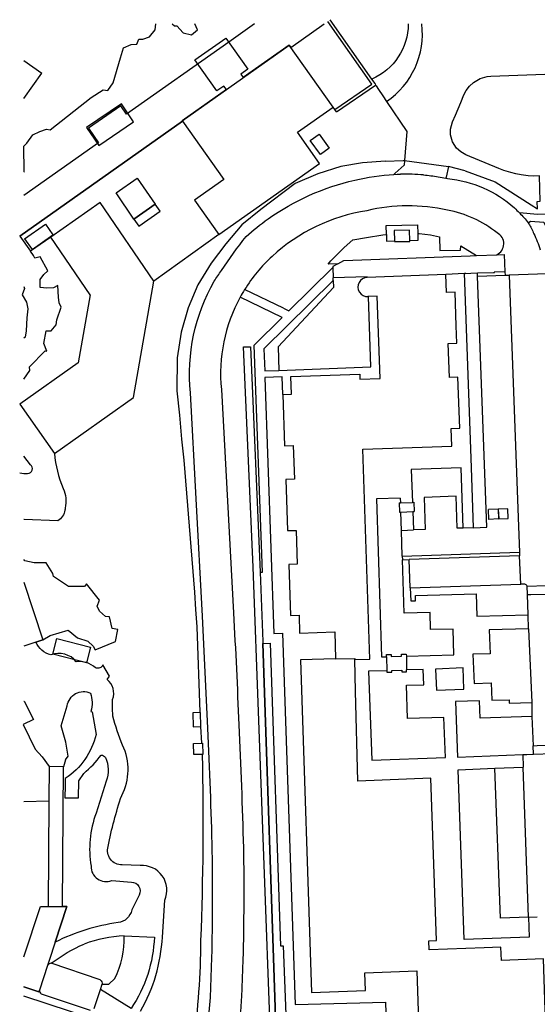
# Model space of a CAD drawing. Header units: metres. Extents: x 256351 to 256908, y 533292 to 533854.
# Tile 9 of 15: x 256351 to 256442, y 533683 to 533854. Entities that reach past the tile are written whole.
import ezdxf

# ---------------------------------------------------------------- set-up
doc = ezdxf.new("R2010")
doc.units = ezdxf.units.M
doc.header["$LTSCALE"] = 0.5
for name, color, linetype in [('G_BTD', 84, 'Continuous'), ('G_GBIP1', 8, 'Continuous'), ('G_KWDP1', 4, 'Continuous'), ('G_OBDP1', 4, 'Continuous'), ('G_OBW', 30, 'Continuous'), ('G_OBWUP', 30, 'Continuous'), ('G_OTD', 8, 'Continuous'), ('G_OVKIP1', 21, 'Continuous'), ('G_OVKIP3', 21, 'Continuous'), ('G_OWG', 9, 'Continuous'), ('G_PND', 1, 'Continuous'), ('G_SHD', 12, 'Continuous'), ('G_VGO', 84, 'Continuous'), ('G_WGD', 8, 'Continuous'), ('G_WTD', 140, 'Continuous'), ('L_SHD', 12, 'RASTER')]:
    doc.layers.add(name, color=color, linetype=linetype)
doc.linetypes.add('RASTER', pattern='A,4,-1,[4,TOPOCAD.SHX,S=0.5,R=0,X=-0.5,Y=0],-1', length=6)

msp = doc.modelspace()

# ---------------------------------------------------------------- linework, layer by layer
at = {"layer": 'G_BTD'}
msp.add_lwpolyline([(256396.022, 533678.725), (256393.762, 533745.507)], dxfattribs=at)
at = {"layer": 'G_GBIP1'}
for points in [[(256374.968, 533822.072), (256371.295, 533819.471)], [(256375.835, 533820.847), (256374.968, 533822.072)], [(256372.162, 533818.247), (256375.835, 533820.847)], [(256371.295, 533819.471), (256372.162, 533818.247)]]:
    msp.add_lwpolyline(points, dxfattribs=at)
at = {"layer": 'G_KWDP1'}
for points in [[(256392.305, 533853.459), (256387.805, 533850.276)], [(256398.62, 533849.373), (256404.401, 533853.459)], [(256387.805, 533850.276), (256370.015, 533837.757)], [(256379.701, 533836.608), (256398.328, 533849.785)], [(256398.328, 533849.785), (256398.62, 533849.373)], [(256369.03, 533839.198), (256363.377, 533835.335)], [(256370.015, 533837.757), (256369.03, 533839.198)], [(256351.435, 533816.482), (256379.752, 533836.536)], [(256379.752, 533836.536), (256379.701, 533836.608)], [(256363.377, 533835.335), (256365.126, 533832.775)], [(256365.126, 533832.775), (256352.12, 533823.585)]]:
    msp.add_lwpolyline(points, dxfattribs=at)
at = {"layer": 'G_OBDP1'}
for points in [[(256352.12, 533756.189), (256355.449, 533746.158), (256354.211, 533745.759), (256352.12, 533745.085)], [(256352.12, 533690.936), (256355.01, 533699.73), (256356.373, 533699.722), (256358.873, 533699.696), (256359.602, 533699.691), (256357.563, 533693.492), (256356.528, 533690.273), (256356.251, 533689.411), (256354.834, 533685.118), (256354.739, 533684.819)], [(256354.739, 533684.819), (256352.12, 533685.711)]]:
    msp.add_lwpolyline(points, dxfattribs=at)
at = {"layer": 'G_OBW'}
for points in [[(256401.996, 533833.132), (256403.545, 533834.259), (256405.31, 533831.833), (256403.761, 533830.706), (256401.996, 533833.132)], [(256419.348, 533815.698), (256419.295, 533817.561), (256416.627, 533817.508), (256416.653, 533815.655)], [(256416.653, 533815.655), (256416.654, 533815.564), (256419.351, 533815.592)], [(256419.351, 533815.592), (256419.348, 533815.698)], [(256382.765, 533733.507), (256381.522, 533733.453), (256381.623, 533731)], [(256382.895, 533731.042), (256382.964, 533731.044), (256382.852, 533733.511), (256382.765, 533733.507)], [(256381.623, 533731), (256382.895, 533731.042)], [(256381.642, 533728.112), (256383.047, 533728.163)], [(256383.151, 533726.206), (256381.717, 533726.171), (256381.642, 533728.112)], [(256383.047, 533728.163), (256383.202, 533728.169), (256383.269, 533726.209), (256383.151, 533726.206)], [(256356.527, 533724.076), (256356.489, 533718.091)], [(256359.027, 533724.06), (256356.527, 533724.076)], [(256358.873, 533699.696), (256359.027, 533724.06)], [(256356.489, 533718.091), (256356.373, 533699.722), (256358.873, 533699.696)]]:
    msp.add_lwpolyline(points, dxfattribs=at)
at = {"layer": 'G_OBWUP'}
for points in [[(256374.729, 533808.658), (256365.404, 533822.345), (256356.791, 533816.339)], [(256352.247, 533816.003), (256355.875, 533818.573)], [(256355.875, 533818.573), (256357.162, 533816.727)], [(256353.547, 533814.167), (256357.162, 533816.727)], [(256352.247, 533816.003), (256353.547, 533814.167)], [(256363.653, 533806.267), (256356.791, 533816.339)], [(256357.462, 533778.649), (256371.19, 533788.373), (256374.729, 533808.658)], [(256363.653, 533806.267), (256361.59, 533794.44)], [(256361.59, 533794.44), (256351.392, 533787.217)], [(256351.392, 533787.217), (256357.462, 533778.649)]]:
    msp.add_lwpolyline(points, dxfattribs=at)
at = {"layer": 'G_OTD'}
for points in [[(256386.067, 533816.767), (256374.729, 533808.658)], [(256356.791, 533816.339), (256353.291, 533813.861)], [(256353.261, 533776.669), (256352.12, 533778.176)], [(256358.028, 533766.922), (256352.183, 533767.125), (256352.12, 533767.122)]]:
    msp.add_lwpolyline(points, dxfattribs=at)
for points in [[(256357.462, 533778.649, 0.0812163), (256358.951, 533772.557)], [(256352.76, 533775.152, 0.7447291), (256353.261, 533776.669)], [(256351.437, 533775.273, 0.0624368), (256352.76, 533775.152)], [(256358.951, 533772.557, -0.1552724), (256359.325, 533769.105)], [(256359.249, 533768.78, -0.2410384), (256358.028, 533766.922)], [(256359.325, 533769.105, -0.0123498), (256359.249, 533768.78)]]:
    msp.add_lwpolyline(points, format="xyb", dxfattribs=at)
at = {"layer": 'G_OVKIP1'}
msp.add_lwpolyline([(256357.176, 533743.663), (256357.871, 533746.387), (256363.7, 533744.9), (256363.005, 533742.177), (256357.176, 533743.663)], dxfattribs=at)
at = {"layer": 'G_OVKIP3'}
for points in [[(256369.095, 533839.545), (256363.029, 533835.4)], [(256371.239, 533836.408), (256369.095, 533839.545)], [(256365.173, 533832.263), (256371.239, 533836.408)], [(256363.029, 533835.4), (256365.173, 533832.263)]]:
    msp.add_lwpolyline(points, dxfattribs=at)
at = {"layer": 'G_OWG'}
for points in [[(256407.337, 533828.629), (256403.33, 533827.363), (256399.387, 533825.677), (256393.366, 533821.124), (256390.081, 533818.446), (256387.282, 533815.182), (256384.746, 533811.79), (256382.422, 533807.992), (256380.717, 533804.024), (256379.487, 533799.756), (256378.803, 533795.313), (256378.781, 533789.526), (256379.195, 533785.306), (256379.583, 533781.109), (256379.965, 533777.455)], [(256415.101, 533829.54), (256411.117, 533829.266), (256407.337, 533828.629)], [(256415.101, 533829.54), (256418.184, 533829.661)], [(256418.184, 533829.661), (256418.432, 533829.66)], [(256415.245, 533816.765), (256415.194, 533818.335), (256420.665, 533818.462), (256420.707, 533816.937)], [(256406.796, 533811.698), (256405.089, 533811.638), (256405.587, 533812.169), (256406.597, 533813.247), (256407.879, 533814.546), (256409.434, 533815.844), (256411.815, 533816.288), (256414.653, 533816.732), (256415.245, 533816.765)], [(256415.245, 533816.765), (256415.282, 533815.608), (256416.653, 533815.655)], [(256420.707, 533816.937), (256420.74, 533815.745), (256419.348, 533815.698)], [(256420.707, 533816.937), (256420.969, 533816.937), (256422.938, 533816.732), (256424.512, 533816.357), (256424.56, 533814.01), (256428.167, 533814.082), (256428.202, 533814.785), (256430.936, 533813.12)], [(256431.111, 533809.499), (256431.093, 533810.023)], [(256395.034, 533678.695), (256392.048, 533758.854), (256390.383, 533797.216), (256391.606, 533797.195), (256393.246, 533757.945)], [(256379.965, 533777.455), (256381.813, 533754.456), (256382.028, 533751.433), (256382.251, 533748.432), (256382.761, 533733.576), (256382.765, 533733.507)], [(256382.895, 533731.042), (256383.047, 533728.163)], [(256383.151, 533726.206), (256383.156, 533726.104)]]:
    msp.add_lwpolyline(points, dxfattribs=at)
for points in [[(256383.156, 533726.104, -0.0158158), (256382.894, 533693.782)], [(256382.894, 533693.782, -0.0342253), (256381.606, 533675.957)]]:
    msp.add_lwpolyline(points, format="xyb", dxfattribs=at)
at = {"layer": 'G_PND'}
for points in [[(256387.383, 533842.042), (256386.95, 533842.655), (256385.725, 533841.788), (256381.887, 533847.214), (256387.316, 533850.968), (256391.113, 533845.6), (256389.889, 533844.733), (256390.322, 533844.121)], [(256405.963, 533838.992), (256398.328, 533849.785), (256390.322, 533844.121)], [(256352.12, 533847.094), (256355.256, 533844.867)], [(256352.12, 533840.475), (256355.256, 533844.867)], [(256428.187, 533839.807), (256428.731, 533841.104), (256429.154, 533841.898), (256429.739, 533842.655), (256430.448, 533843.294), (256431.605, 533843.951), (256432.828, 533844.292), (256433.46, 533844.353), (256446.005, 533844.825), (256446.742, 533844.75), (256447.434, 533844.491), (256447.991, 533844.058), (256451.739, 533840.584), (256452.248, 533840.26), (256452.816, 533840.051), (256453.414, 533839.967), (256456.042, 533840.068), (256456.038, 533840.185), (256455.978, 533840.183), (256455.932, 533841.444), (256463.331, 533841.727)], [(256387.383, 533842.042), (256379.701, 533836.608), (256379.752, 533836.536)], [(256386.067, 533816.767), (256403.609, 533829.177), (256399.766, 533834.609), (256405.963, 533838.992)], [(256427.258, 533837.592), (256428.187, 533839.807)], [(256441.551, 533821.237), (256441.502, 533822.561), (256442.051, 533822.581), (256441.888, 533826.988), (256440.909, 533826.952), (256439.961, 533827.017), (256438.745, 533827.173), (256437.811, 533827.348), (256436.898, 533827.569), (256435.715, 533827.928), (256434.824, 533828.257), (256429.096, 533830.655), (256428.208, 533831.165), (256427.466, 533831.829), (256426.765, 533832.925), (256426.433, 533834.139), (256426.427, 533835.137), (256426.754, 533836.389), (256427.258, 533837.592)], [(256379.752, 533836.536), (256386.954, 533826.355), (256381.842, 533822.739)], [(256368.198, 533824.017), (256371.871, 533826.618)], [(256371.871, 533826.618), (256374.968, 533822.072)], [(256371.295, 533819.471), (256368.198, 533824.017)], [(256371.295, 533819.471), (256374.968, 533822.072)], [(256381.842, 533822.739), (256386.067, 533816.767)], [(256409.766, 533742.717), (256412.344, 533742.806), (256411.141, 533779.388), (256426.633, 533779.886), (256426.531, 533782.996), (256428.022, 533783.047), (256427.713, 533791.94), (256426.216, 533791.89), (256426.016, 533797.788), (256427.515, 533797.841), (256427.412, 533800.871), (256427.212, 533806.729), (256425.718, 533806.678), (256425.613, 533809.789)], [(256425.613, 533809.789), (256411.923, 533809.32)], [(256397.226, 533788.897), (256398.72, 533788.947), (256398.619, 533792.042), (256410.614, 533792.425), (256410.643, 533791.573), (256414.144, 533791.69), (256413.662, 533806.022), (256412.111, 533805.971)], [(256412.111, 533805.971), (256412.043, 533805.969)], [(256397.226, 533788.897), (256397.535, 533779.97), (256399.032, 533780.02), (256399.23, 533774.145), (256397.732, 533774.095), (256398.032, 533765.187), (256399.53, 533765.236), (256399.733, 533759.36), (256398.235, 533759.307), (256398.538, 533750.397), (256400.035, 533750.448), (256400.134, 533747.356), (256406.246, 533747.551), (256406.392, 533742.85)], [(256406.392, 533742.85), (256400.299, 533742.667), (256402.234, 533684.72), (256411.628, 533685.061), (256411.515, 533688.149), (256420.539, 533688.496), (256421.741, 533653.358), (256431.134, 533653.711), (256431.12, 533654.091)], [(256406.392, 533742.85), (256409.761, 533742.924), (256409.766, 533742.717)], [(256443.32, 533669.178), (256442.599, 533690.569), (256435.289, 533690.307), (256435.206, 533692.616), (256432.266, 533692.51), (256422.725, 533692.168), (256422.668, 533693.744), (256423.983, 533693.792), (256422.968, 533722.068), (256410.281, 533721.519), (256409.886, 533737.232), (256409.766, 533742.717)], [(256352.12, 533735.457), (256352.162, 533735.478), (256353.77, 533732.263), (256352.018, 533731.387)], [(256365.403, 533686.931), (256356.888, 533689.812)], [(256356.251, 533689.411), (256354.834, 533685.118)], [(256355.128, 533684.49), (256363.66, 533681.654)], [(256364.351, 533681.957), (256365.46, 533685.229)], [(256365.46, 533685.229), (256365.772, 533686.147)]]:
    msp.add_lwpolyline(points, dxfattribs=at)
for points in [[(256411.923, 533809.32, 1.0098576), (256412.043, 533805.969)], [(256356.888, 533689.812, 0.2679532), (256356.251, 533689.411)], [(256365.403, 533686.931, -0.2302613), (256365.772, 533686.147)], [(256354.834, 533685.118, 0.2891029), (256355.128, 533684.49)]]:
    msp.add_lwpolyline(points, format="xyb", dxfattribs=at)
at = {"layer": 'G_SHD'}
for points in [[(256406.275, 533838.539), (256412.727, 533842.983), (256405.052, 533853.919)], [(256412.717, 533843.868), (256405.46, 533854.208)], [(256406.569, 533838.135), (256413.362, 533842.814)], [(256413.279, 533843.067), (256412.717, 533843.868)], [(256413.362, 533842.814), (256413.426, 533842.858), (256413.279, 533843.067)], [(256406.569, 533838.135), (256406.275, 533838.539)]]:
    msp.add_lwpolyline(points, dxfattribs=at)
at = {"layer": 'G_VGO'}
msp.add_lwpolyline([(256393.762, 533745.507), (256396.022, 533678.725), (256395.034, 533678.695), (256392.048, 533758.854), (256390.383, 533797.216), (256391.606, 533797.195), (256393.246, 533757.945), (256393.75, 533745.876), (256393.762, 533745.507)], dxfattribs=at)
at = {"layer": 'G_WGD'}
for points in [[(256419.068, 533853.459, -0.2979262), (256412.717, 533843.868)], [(256415.27, 533839.97, 0.2831194), (256421.405, 533853.459, 0.2831194)], [(256409.744, 533826.253, -0.0473566), (256416.569, 533827.258)], [(256421.734, 533827.157, 0.0278456), (256417.713, 533827.299)], [(256421.734, 533827.157, -0.0096137), (256422.99, 533827.021)], [(256422.99, 533827.021, -0.0183905), (256425.593, 533826.597)], [(256394.645, 533819.501, -0.0977785), (256409.744, 533826.253)], [(256425.89, 533826.536, -0.1613855), (256437.546, 533821.407)], [(256425.872, 533821.027, 0.1133493), (256411.871, 533820.936)], [(256411.871, 533820.936, 0.1494988), (256395.356, 533812.969)], [(256434.534, 533817.06, 0.1250295), (256425.872, 533821.027)], [(256437.546, 533821.407, -0.0156188), (256438.429, 533820.561)], [(256438.429, 533820.561, -0.0287421), (256439.938, 533818.837)], [(256390.812, 533816.446, -0.028453), (256394.645, 533819.501)], [(256440.022, 533818.698, -0.0221977), (256440.941, 533816.927)], [(256434.462, 533813.246, 0.6261208), (256434.534, 533817.06)], [(256440.941, 533816.927, -0.0339511), (256442.012, 533814.133)], [(256386.518, 533810.539, -0.0158061), (256390.812, 533816.446)], [(256395.356, 533812.969, 0.0680378), (256390.553, 533807.173)], [(256385.263, 533808.649, -0.0047678), (256386.518, 533810.539)], [(256381.138, 533789.189, -0.1554551), (256385.263, 533808.649)], [(256390.553, 533807.173, 0.0129627), (256389.786, 533805.859)], [(256389.786, 533805.859, 0.1512648), (256386.512, 533789.767)], [(256439.774, 533755.527, 0.2594611), (256439.371, 533755.875)], [(256384.147, 533730.778, 0.0006657), (256383.234, 533750.264)], [(256388.609, 533750.858, -0.0050823), (256389.546, 533731.386)], [(256356.824, 533743.55, -0.2341244), (256354.211, 533745.759)], [(256361.254, 533742.356, 0.3206872), (256356.824, 533743.55)], [(256364.592, 533741.304, 0.2149374), (256361.254, 533742.356)], [(256365.87, 533741.821, -0.4513446), (256364.592, 533741.304)], [(256367.579, 533735.774, 0.321194), (256366.62, 533739.276)], [(256359.675, 533734.663, -0.5045448), (256363.718, 533736.884)], [(256363.718, 533736.884, -0.1520705), (256363.799, 533733.668)], [(256369.323, 533727.805, -0.039153), (256367.62, 533732.866)], [(256389.546, 533731.386, -0.0044671), (256390.36, 533709.901)], [(256364.682, 533729.685, -0.1896958), (256359.336, 533721.982)], [(256384.936, 533709.308, 0.005542), (256384.147, 533730.778)], [(256369.152, 533719.04, 0.2361052), (256369.323, 533727.805)], [(256362.585, 533722.897, 0.0548732), (256365.564, 533726.087)], [(256365.564, 533726.087, -0.2626097), (256366.327, 533725.666)], [(256366.327, 533725.666, -0.2058139), (256366.435, 533721.563)], [(256366.788, 533710.185, -0.0341811), (256369.152, 533719.04)], [(256364.698, 533715.957, 0.1302998), (256363.81, 533706.724)], [(256369.263, 533706.939, -0.5066749), (256366.788, 533710.185)], [(256384.858, 533690.82, 0.009195), (256384.936, 533709.308)], [(256390.36, 533709.901, -0.0093899), (256390.267, 533690.412)], [(256376.674, 533700.811, 0.5672607), (256372.362, 533706.828)], [(256363.81, 533706.724, 0.5378706), (256367.416, 533704.244)], [(256370.838, 533703.955, -0.5711332), (256372.177, 533701.689)], [(256370.909, 533699.103, -0.3187927), (256368.527, 533696.895)], [(256368.527, 533696.895, 0.0814895), (256357.563, 533693.492)], [(256356.888, 533689.812, -0.0607762), (256362.646, 533693.17)], [(256369.581, 533694.591, 0.0806187), (256362.646, 533693.17)], [(256367.956, 533687.166, 0.1186424), (256369.581, 533694.591)], [(256374.841, 533694.383, -0.1396291), (256370.783, 533681.921)], [(256372.453, 533681.456, 0.115423), (256376.249, 533694.382)], [(256383.965, 533678.817, 0.036797), (256384.598, 533683.847)], [(256390.009, 533683.925, -0.0252292), (256389.67, 533680.158)]]:
    msp.add_lwpolyline(points, format="xyb", dxfattribs=at)
for points in [[(256413.362, 533842.814), (256413.466, 533842.659)], [(256413.466, 533842.659), (256413.876, 533842.048)], [(256413.876, 533842.048), (256414.605, 533840.962)], [(256414.605, 533840.962), (256415.27, 533839.97)], [(256415.27, 533839.97), (256418.793, 533834.723), (256418.432, 533829.66)], [(256418.432, 533829.66), (256418.374, 533828.851), (256416.802, 533827.463)], [(256426.059, 533828.623), (256425.638, 533826.789)], [(256428.992, 533827.875), (256426.059, 533828.623)], [(256416.802, 533827.463), (256416.569, 533827.258)], [(256416.569, 533827.258), (256417.1, 533827.281)], [(256417.1, 533827.281), (256417.713, 533827.299)], [(256428.992, 533827.875), (256434.213, 533825.957), (256440.451, 533821.98), (256441.551, 533821.237)], [(256425.638, 533826.789), (256425.593, 533826.597)], [(256425.593, 533826.597), (256425.89, 533826.536)], [(256461.573, 533821.027), (256441.585, 533820.296), (256438.429, 533820.561)], [(256439.938, 533818.837), (256440.322, 533819.087), (256442.694, 533818.931), (256444.257, 533815.604)], [(256439.95, 533818.822), (256439.938, 533818.837)], [(256439.95, 533818.822), (256440.022, 533818.698)], [(256430.936, 533813.12), (256434.462, 533813.246)], [(256434.462, 533813.246), (256435.771, 533813.302), (256435.893, 533810.299)], [(256406.796, 533811.698), (256405.901, 533811.206), (256405.906, 533811.04)], [(256406.796, 533811.698), (256407.855, 533812.279), (256429.831, 533813.08), (256430.936, 533813.12)], [(256397.323, 533803.956), (256398.284, 533803.499), (256405.906, 533811.04)], [(256405.906, 533811.04), (256405.966, 533809.226)], [(256425.613, 533809.789), (256425.609, 533809.886), (256428.831, 533810.032)], [(256428.831, 533810.032), (256429.073, 533810.043)], [(256430.074, 533776.197), (256428.831, 533810.032)], [(256429.077, 533809.952), (256429.073, 533810.043)], [(256429.972, 533809.983), (256429.077, 533809.952)], [(256431.093, 533810.023), (256429.972, 533809.983)], [(256434.05, 533810.127), (256431.093, 533810.023)], [(256435.893, 533810.299), (256434.046, 533810.232)], [(256434.05, 533810.127), (256434.046, 533810.232)], [(256435.893, 533810.299), (256435.918, 533809.68)], [(256435.918, 533809.68), (256436.641, 533809.704)], [(256446.517, 533810.04), (256436.641, 533809.704)], [(256436.641, 533809.704), (256438.264, 533765.937), (256438.431, 533761.447)], [(256405.98, 533808.793), (256393.935, 533796.868), (256394.067, 533793.017), (256396.521, 533793.101)], [(256405.98, 533808.793), (256406.021, 533807.53), (256396.377, 533797.229), (256396.521, 533793.101)], [(256411.923, 533809.32), (256411.92, 533809.42), (256405.966, 533809.226)], [(256405.98, 533808.793), (256405.966, 533809.226)], [(256430.445, 533765.696), (256432.725, 533765.775), (256431.111, 533809.499)], [(256431.111, 533809.499), (256435.918, 533809.68)], [(256397.323, 533803.956), (256390.553, 533807.173)], [(256393.246, 533757.945), (256393.67, 533757.978), (256392.248, 533797.528), (256397.102, 533802.331), (256389.786, 533805.859)], [(256396.521, 533793.101), (256412.521, 533793.719), (256412.111, 533805.971)], [(256397.226, 533788.897), (256397.12, 533791.99), (256394.106, 533791.887), (256395.64, 533747.284), (256397.173, 533747.329), (256399.336, 533682.637), (256415.101, 533683.068), (256416.109, 533651.052), (256416.18, 533651.055), (256432.729, 533651.548), (256432.77, 533654.18), (256431.12, 533654.091)], [(256383.234, 533750.264), (256382.137, 533770.732), (256381.138, 533789.189)], [(256386.512, 533789.767), (256388.609, 533750.858)], [(256428.275, 533776.138), (256419.566, 533775.852)], [(256419.566, 533775.852), (256419.772, 533770.119)], [(256428.646, 533765.635), (256428.275, 533776.138)], [(256430.445, 533765.696), (256430.074, 533776.197)], [(256417.656, 533770.844), (256413.509, 533770.708)], [(256413.509, 533770.708), (256414.378, 533743.199), (256415.288, 533743.219)], [(256417.656, 533770.844), (256417.687, 533770.038)], [(256428.646, 533765.635), (256427.581, 533765.599), (256427.391, 533771.174), (256421.821, 533770.977), (256422.018, 533765.383), (256419.958, 533765.303)], [(256417.472, 533770.03), (256417.687, 533770.038)], [(256417.472, 533770.03), (256417.535, 533768.41)], [(256417.687, 533770.038), (256419.772, 533770.119)], [(256419.772, 533770.119), (256420.042, 533770.129)], [(256420.042, 533770.129), (256420.105, 533768.509)], [(256434.713, 533768.937), (256433.013, 533768.849)], [(256433.093, 533767.143), (256433.013, 533768.849)], [(256434.713, 533768.937), (256434.801, 533767.231)], [(256436.467, 533767.312), (256436.385, 533768.987), (256434.726, 533768.906), (256434.808, 533767.231), (256436.467, 533767.312)], [(256417.535, 533768.41), (256417.758, 533768.418)], [(256417.758, 533768.418), (256419.835, 533768.499)], [(256417.874, 533765.222), (256417.758, 533768.418)], [(256419.835, 533768.499), (256420.105, 533768.509)], [(256419.835, 533768.499), (256419.958, 533765.303)], [(256434.801, 533767.231), (256433.093, 533767.143)], [(256417.874, 533765.222), (256419.958, 533765.303)], [(256418.012, 533760.743), (256417.874, 533765.222)], [(256430.445, 533765.696), (256428.646, 533765.635)], [(256418.012, 533760.743), (256438.431, 533761.447)], [(256418.012, 533760.743), (256418.032, 533760.093)], [(256418.032, 533760.093), (256419.217, 533760.134)], [(256418.724, 533743.325), (256426.975, 533743.552), (256426.863, 533748.043), (256422.943, 533747.945), (256422.847, 533750.919), (256418.319, 533750.808), (256418.032, 533760.093)], [(256438.455, 533760.798), (256419.217, 533760.134)], [(256419.415, 533755.223), (256419.217, 533760.134)], [(256438.431, 533761.447), (256438.455, 533760.798)], [(256438.638, 533755.851), (256438.455, 533760.798)], [(256393.246, 533757.945), (256393.75, 533745.876), (256393.762, 533745.507)], [(256419.415, 533755.223), (256438.638, 533755.851)], [(256419.415, 533755.223), (256419.507, 533752.97), (256420.333, 533752.972), (256420.316, 533753.918), (256430.864, 533754.19), (256430.982, 533750.284), (256439.943, 533750.522)], [(256439.371, 533755.875), (256438.638, 533755.851)], [(256439.774, 533755.527), (256443.082, 533755.624)], [(256439.822, 533754.037), (256439.774, 533755.527)], [(256439.822, 533754.037), (256440.426, 533754.053)], [(256439.943, 533750.522), (256439.822, 533754.037)], [(256440.426, 533754.053), (256443.15, 533754.127)], [(256440.027, 533748.058), (256439.943, 533750.522)], [(256440.027, 533748.058), (256433.171, 533747.899), (256433.328, 533743.72), (256430.323, 533743.64), (256430.518, 533738.556), (256433.495, 533738.658), (256433.62, 533735.637), (256436.647, 533735.727), (256436.661, 533735.111), (256440.565, 533735.223)], [(256440.027, 533748.058), (256440.565, 533735.223)], [(256354.211, 533745.759), (256352.12, 533745.085)], [(256393.762, 533745.507), (256395.029, 533745.561), (256396.801, 533692.826), (256397.298, 533692.837), (256397.75, 533680.914)], [(256415.288, 533743.219), (256415.28, 533743.588), (256416.091, 533743.614), (256416.101, 533743.28), (256417.901, 533743.328), (256417.89, 533743.671), (256418.719, 533743.697), (256418.724, 533743.325)], [(256415.288, 533743.219), (256415.34, 533740.782)], [(256418.724, 533743.325), (256418.759, 533740.941)], [(256366.62, 533739.276), (256367.052, 533739.813), (256365.87, 533741.821)], [(256423.814, 533741.08), (256423.955, 533737.412), (256428.742, 533737.596), (256428.602, 533741.264), (256423.814, 533741.08)], [(256415.34, 533740.782), (256412.164, 533740.689), (256412.726, 533725.225), (256425.538, 533725.641), (256425.275, 533732.643), (256418.951, 533732.436), (256418.763, 533738.239), (256421.768, 533738.351), (256421.644, 533740.997), (256418.759, 533740.941)], [(256415.34, 533740.782), (256415.346, 533740.513), (256416.183, 533740.543), (256416.174, 533740.797), (256417.953, 533740.866), (256417.96, 533740.589), (256418.763, 533740.612), (256418.759, 533740.941)], [(256359.382, 533725.248), (256359.847, 533725.925), (256359.398, 533728.329), (256358.586, 533731.193), (256359.675, 533734.663)], [(256367.62, 533732.866), (256367.56, 533734.257), (256367.579, 533735.774)], [(256440.592, 533732.806), (256431.578, 533732.53), (256431.479, 533735.548), (256427.272, 533735.41), (256427.637, 533725.709), (256438.991, 533726.164)], [(256440.565, 533735.223), (256440.592, 533732.806)], [(256363.799, 533733.668), (256364.027, 533733.627), (256364.682, 533729.685)], [(256440.592, 533732.806), (256440.789, 533727.719)], [(256352.018, 533731.387), (256354.081, 533727.125), (256355.284, 533725.793)], [(256440.789, 533727.719), (256441.529, 533727.743)], [(256440.846, 533726.238), (256440.789, 533727.719)], [(256441.529, 533727.743), (256444.094, 533727.827)], [(256355.284, 533725.793), (256356.527, 533724.076)], [(256438.991, 533726.164), (256439.708, 533726.192), (256440.846, 533726.238)], [(256438.991, 533726.164), (256439.068, 533723.996)], [(256440.846, 533726.238), (256444.167, 533726.377)], [(256359.382, 533725.248), (256359.027, 533724.06)], [(256434.164, 533723.822), (256439.068, 533723.996)], [(256439.999, 533697.87), (256439.068, 533723.996)], [(256359.336, 533721.982), (256359.31, 533720.795), (256359.267, 533718.654), (256361.63, 533718.66), (256361.699, 533721.574), (256362.585, 533722.897)], [(256439.999, 533697.87), (256440.14, 533694.339), (256428.767, 533693.94), (256427.729, 533723.5), (256434.164, 533723.822)], [(256439.999, 533697.87), (256435.121, 533697.691), (256434.164, 533723.822)], [(256366.435, 533721.563), (256364.698, 533715.957)], [(256372.362, 533706.828), (256369.263, 533706.939)], [(256367.416, 533704.244), (256370.838, 533703.955)], [(256372.177, 533701.689), (256370.909, 533699.103)], [(256376.249, 533694.382), (256376.674, 533700.811)], [(256439.999, 533697.87), (256441.534, 533697.928)], [(256357.563, 533693.492), (256356.528, 533690.273), (256356.251, 533689.411)], [(256369.581, 533694.591), (256374.841, 533694.383)], [(256384.598, 533683.847), (256384.858, 533690.82)], [(256390.267, 533690.412), (256390.009, 533683.925)], [(256365.772, 533686.147), (256366.894, 533686.169), (256367.956, 533687.166)], [(256352.12, 533685.711), (256354.739, 533684.819), (256354.834, 533685.118)], [(256370.783, 533681.921), (256365.46, 533685.229)], [(256360.814, 533655.965), (256368.357, 533678.721), (256352.12, 533684.094)]]:
    msp.add_lwpolyline(points, dxfattribs=at)
at = {"layer": 'G_WTD'}
for points in [[(256352.12, 533827.635), (256352.189, 533827.693), (256352.139, 533832.181), (256352.633, 533832.724), (256353.668, 533834.154), (256354.901, 533834.746), (256356.085, 533835.14), (256356.726, 533834.992), (256363.828, 533840.664), (256365.899, 533841.995), (256366.738, 533841.847), (256367.675, 533843.179), (256368.957, 533847.568), (256369.45, 533849.295), (256370.782, 533849.886), (256371.817, 533849.936), (256372.113, 533850.823), (256372.853, 533850.823), (256373.987, 533851.218), (256374.974, 533852.451), (256375.122, 533853.459)], [(256377.919, 533853.459), (256378.327, 533853.141), (256378.771, 533853.141), (256379.856, 533851.908), (256381.336, 533851.563), (256382.372, 533852.451), (256381.88, 533853.459)], [(256406.275, 533838.539), (256405.963, 533838.992)], [(256379.752, 533836.536), (256351.435, 533816.482)], [(256351.435, 533816.482), (256353.291, 533813.861)], [(256352.12, 533791.552), (256353.151, 533793.082), (256353.11, 533793.705), (256355.853, 533796.531), (256356.102, 533796.448), (256355.603, 533797.82), (256356.019, 533799.981), (256356.85, 533800.022), (256357.764, 533801.02), (256357.848, 533801.934), (256358.637, 533804.137), (256358.263, 533804.885), (256358.138, 533805.841), (256358.055, 533807.918), (256357.266, 533807.503), (256356.102, 533807.42), (256354.98, 533807.544), (256354.98, 533808.957), (256355.603, 533809.789), (256356.268, 533810.454), (256354.938, 533812.864), (256354.024, 533812.656), (256353.775, 533813.113), (256353.291, 533813.861)], [(256352.12, 533807.736), (256352.237, 533807.394), (256351.803, 533806.25), (256352.592, 533804.988), (256352.828, 533803.844), (256352.631, 533802.266), (256352.513, 533800.018), (256352.316, 533798.874), (256352.12, 533798.727)], [(256354.211, 533745.759), (256355.449, 533746.158), (256356.677, 533746.934), (256359.85, 533747.849), (256361.437, 533746.507), (256363.267, 533745.958), (256364.183, 533745.042), (256364.549, 533744.432), (256368.088, 533745.896), (256368.455, 533747.971), (256367.478, 533748.154), (256367.051, 533750.168), (256366.319, 533750.229), (256365.281, 533751.145), (256364.854, 533752.06), (256365.281, 533753.098), (256363.023, 533755.905), (256362.657, 533755.478), (256359.911, 533755.478), (256357.287, 533757.186), (256357.165, 533757.736), (256356.005, 533759.566), (256353.93, 533759.566), (256352.283, 533759.933), (256352.12, 533760.161)], [(256352.12, 533718.002), (256356.489, 533718.091)], [(256357.563, 533693.492), (256359.602, 533699.691), (256358.873, 533699.696)]]:
    msp.add_lwpolyline(points, dxfattribs=at)
at = {"layer": 'L_SHD'}
msp.add_lwpolyline([(256418.432, 533829.66), (256426.059, 533828.623)], dxfattribs=at)

doc.saveas('drawing.dxf')
